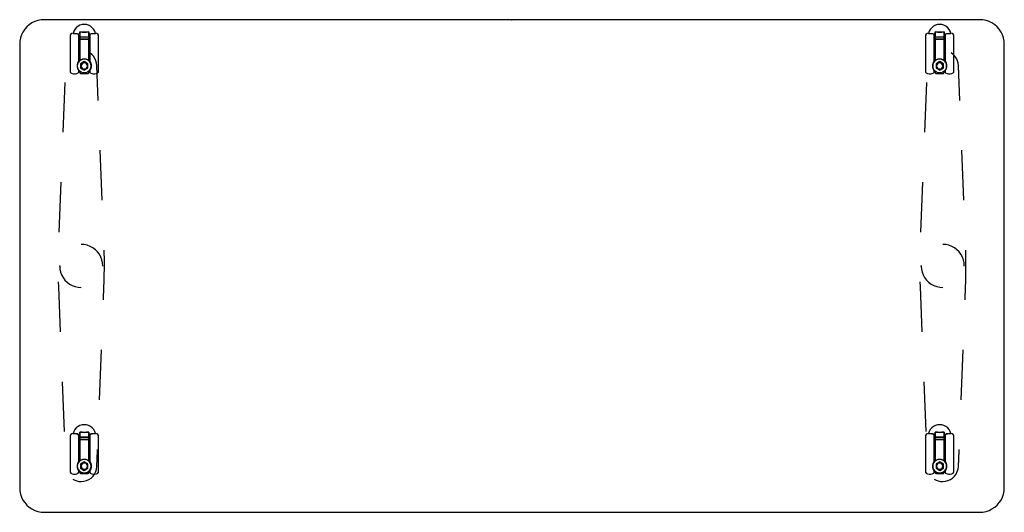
# Model space of a CAD drawing. Header units: metres. Extents: x 0.51 to 2.11, y -1.07 to -0.27.
import ezdxf

# ---------------------------------------------------------------- set-up
doc = ezdxf.new("R2010")
doc.units = ezdxf.units.M
doc.header["$MEASUREMENT"] = 0

# ---------------------------------------------------------------- blocks, each defined once
blk = doc.blocks.new('6d21f62f-8fdb-43f8-8f72-96edeca828b1')
at = {"color": 252, "lineweight": 25, "true_color": 0x989898}
for p, q in [((0.605, -0.2863), (0.605, -0.2946)), ((0.605, -0.2897), (0.605, -0.2863)), ((0.6196, -0.2946), (0.6196, -0.2863)), ((0.6196, -0.2863), (0.6196, -0.2897)), ((1.995, -0.2863), (1.995, -0.2946)), ((1.995, -0.2897), (1.995, -0.2863)), ((2.0096, -0.2946), (2.0096, -0.2863)), ((2.0096, -0.2863), (2.0096, -0.2897)), ((0.5895, -0.2917), (0.5895, -0.3517)), ((0.5941, -0.2889), (0.5942, -0.2888)), ((0.5941, -0.2889), (0.605, -0.2897)), ((0.601, -0.2894), (0.5941, -0.2889)), ((0.6026, -0.2903), (0.601, -0.2894)), ((0.6034, -0.3348), (0.6034, -0.2917)), ((0.605, -0.2946), (0.605, -0.2982)), ((0.605, -0.2982), (0.605, -0.3331)), ((0.6196, -0.2897), (0.6305, -0.2889)), ((0.6196, -0.2982), (0.6196, -0.2946)), ((0.6196, -0.3331), (0.6196, -0.2982)), ((0.6213, -0.2917), (0.6213, -0.3348)), ((0.6236, -0.2894), (0.622, -0.2903)), ((0.6305, -0.2889), (0.6236, -0.2894)), ((0.6304, -0.2888), (0.6305, -0.2889)), ((0.6352, -0.3517), (0.6352, -0.2917)), ((1.9795, -0.2917), (1.9795, -0.3517)), ((1.9841, -0.2889), (1.9842, -0.2888)), ((1.9841, -0.2889), (1.995, -0.2897)), ((1.991, -0.2894), (1.9841, -0.2889)), ((1.9926, -0.2903), (1.991, -0.2894)), ((1.9934, -0.3348), (1.9934, -0.2917)), ((1.995, -0.2946), (1.995, -0.2982)), ((1.995, -0.2982), (1.995, -0.3331)), ((2.0096, -0.2897), (2.0205, -0.2889)), ((2.0096, -0.2982), (2.0096, -0.2946)), ((2.0096, -0.3331), (2.0096, -0.2982)), ((2.0113, -0.2917), (2.0113, -0.3348)), ((2.0136, -0.2894), (2.012, -0.2903)), ((2.0205, -0.2889), (2.0136, -0.2894)), ((2.0204, -0.2888), (2.0205, -0.2889)), ((2.0252, -0.3517), (2.0252, -0.2917)), ((0.6037, -0.3167), (0.6034, -0.3167)), ((0.6034, -0.3167), (0.6034, -0.3267)), ((0.605, -0.3082), (0.6037, -0.3082)), ((0.6037, -0.3082), (0.6037, -0.3344)), ((0.6037, -0.3267), (0.6037, -0.3167)), ((0.605, -0.3331), (0.605, -0.3082)), ((0.6196, -0.3082), (0.6196, -0.3331)), ((0.6209, -0.3082), (0.6196, -0.3082)), ((0.6209, -0.3344), (0.6209, -0.3082)), ((0.6209, -0.3167), (0.6209, -0.3267)), ((0.6213, -0.3167), (0.6209, -0.3167)), ((0.6213, -0.3267), (0.6213, -0.3167)), ((1.9937, -0.3167), (1.9934, -0.3167)), ((1.9934, -0.3167), (1.9934, -0.3267)), ((1.995, -0.3082), (1.9937, -0.3082)), ((1.9937, -0.3082), (1.9937, -0.3344)), ((1.9937, -0.3267), (1.9937, -0.3167)), ((1.995, -0.3331), (1.995, -0.3082)), ((2.0096, -0.3082), (2.0096, -0.3331)), ((2.0109, -0.3082), (2.0096, -0.3082)), ((2.0109, -0.3344), (2.0109, -0.3082)), ((2.0109, -0.3167), (2.0109, -0.3267)), ((2.0113, -0.3167), (2.0109, -0.3167)), ((2.0113, -0.3267), (2.0113, -0.3167)), ((0.6034, -0.3267), (0.6037, -0.3267)), ((0.6037, -0.3344), (0.605, -0.3331)), ((0.6123, -0.3348), (0.6064, -0.3382)), ((0.6123, -0.3348), (0.6064, -0.3382)), ((0.6183, -0.3382), (0.6123, -0.3348)), ((0.6183, -0.3382), (0.6123, -0.3348)), ((0.6196, -0.3331), (0.6209, -0.3344)), ((0.6209, -0.3267), (0.6213, -0.3267)), ((1.9934, -0.3267), (1.9937, -0.3267)), ((1.9937, -0.3344), (1.995, -0.3331)), ((2.0023, -0.3348), (1.9964, -0.3382)), ((2.0023, -0.3348), (1.9964, -0.3382)), ((2.0083, -0.3382), (2.0023, -0.3348)), ((2.0083, -0.3382), (2.0023, -0.3348)), ((2.0096, -0.3331), (2.0109, -0.3344)), ((2.0109, -0.3267), (2.0113, -0.3267)), ((0.6034, -0.3517), (0.6034, -0.3486)), ((0.605, -0.3503), (0.605, -0.3528)), ((0.6064, -0.3382), (0.6064, -0.3452)), ((0.6064, -0.3382), (0.6064, -0.3452)), ((0.6064, -0.3452), (0.6123, -0.3486)), ((0.6064, -0.3452), (0.6123, -0.3486)), ((0.6123, -0.3486), (0.6183, -0.3452)), ((0.6123, -0.3486), (0.6183, -0.3452)), ((0.6183, -0.3452), (0.6183, -0.3382)), ((0.6183, -0.3452), (0.6183, -0.3382)), ((0.6196, -0.3528), (0.6196, -0.3503)), ((0.6213, -0.3486), (0.6213, -0.3517)), ((0.635, -0.3977), (0.6328, -0.3411)), ((1.9934, -0.3517), (1.9934, -0.3486)), ((1.995, -0.3503), (1.995, -0.3528)), ((1.9964, -0.3382), (1.9964, -0.3452)), ((1.9964, -0.3382), (1.9964, -0.3452)), ((1.9964, -0.3452), (2.0023, -0.3486)), ((1.9964, -0.3452), (2.0023, -0.3486)), ((2.0023, -0.3486), (2.0083, -0.3452)), ((2.0023, -0.3486), (2.0083, -0.3452)), ((2.0083, -0.3452), (2.0083, -0.3382)), ((2.0083, -0.3452), (2.0083, -0.3382)), ((2.0096, -0.3528), (2.0096, -0.3503)), ((2.0113, -0.3486), (2.0113, -0.3517)), ((2.035, -0.3977), (2.0328, -0.3411)), ((0.595, -0.3547), (0.5978, -0.3547)), ((0.606, -0.3538), (0.6186, -0.3538)), ((0.6268, -0.3547), (0.6296, -0.3547)), ((1.985, -0.3547), (1.9878, -0.3547)), ((1.996, -0.3538), (2.0086, -0.3538)), ((2.0168, -0.3547), (2.0196, -0.3547)), ((0.5808, -0.3685), (0.5776, -0.4495)), ((1.9808, -0.3685), (1.9776, -0.4495)), ((0.6414, -0.5597), (0.6382, -0.4787)), ((2.0414, -0.5597), (2.0382, -0.4787)), ((0.5744, -0.5305), (0.5712, -0.6115)), ((1.9744, -0.5305), (1.9712, -0.6115)), ((0.6446, -0.6408), (0.6446, -0.6407)), ((0.6446, -0.6424), (0.6446, -0.6408)), ((0.6449, -0.657), (0.6446, -0.6424)), ((2.0446, -0.6408), (2.0446, -0.6407)), ((2.0446, -0.6424), (2.0446, -0.6408)), ((2.0449, -0.657), (2.0446, -0.6424)), ((0.6448, -0.6813), (0.6449, -0.6701)), ((0.6449, -0.6586), (0.6449, -0.657)), ((0.6449, -0.6701), (0.6449, -0.6586)), ((2.0448, -0.6813), (2.0449, -0.6701)), ((2.0449, -0.6586), (2.0449, -0.657)), ((2.0449, -0.6701), (2.0449, -0.6586)), ((0.6446, -0.6925), (0.6448, -0.6813)), ((2.0446, -0.6925), (2.0448, -0.6813)), ((0.5701, -0.6925), (0.5704, -0.7005)), ((0.5704, -0.7005), (0.5733, -0.7736)), ((0.6435, -0.7218), (0.6443, -0.7005)), ((0.6443, -0.7005), (0.6446, -0.6925)), ((1.9701, -0.6925), (1.9704, -0.7005)), ((1.9704, -0.7005), (1.9733, -0.7736)), ((2.0435, -0.7218), (2.0443, -0.7005)), ((2.0443, -0.7005), (2.0446, -0.6925)), ((0.6371, -0.8838), (0.6403, -0.8028)), ((2.0371, -0.8838), (2.0403, -0.8028)), ((0.5764, -0.8546), (0.5796, -0.9356)), ((1.9764, -0.8546), (1.9796, -0.9356)), ((0.5895, -0.9417), (0.5895, -1.0017)), ((0.5941, -0.9389), (0.5942, -0.9388)), ((0.601, -0.9394), (0.5941, -0.9389)), ((0.5941, -0.9389), (0.605, -0.9397)), ((0.6026, -0.9403), (0.601, -0.9394)), ((0.6034, -0.9848), (0.6034, -0.9417)), ((0.605, -0.9397), (0.605, -0.9363)), ((0.605, -0.9363), (0.605, -0.9446)), ((0.6196, -0.9363), (0.6196, -0.9397)), ((0.6196, -0.9446), (0.6196, -0.9363)), ((0.6196, -0.9397), (0.6305, -0.9389)), ((0.6213, -0.9417), (0.6213, -0.9848)), ((0.6236, -0.9394), (0.622, -0.9403)), ((0.6305, -0.9389), (0.6236, -0.9394)), ((0.6304, -0.9388), (0.6305, -0.9389)), ((0.6352, -1.0017), (0.6352, -0.9417)), ((1.9795, -0.9417), (1.9795, -1.0017)), ((1.9841, -0.9389), (1.9842, -0.9388)), ((1.9841, -0.9389), (1.995, -0.9397)), ((1.991, -0.9394), (1.9841, -0.9389)), ((1.9926, -0.9403), (1.991, -0.9394)), ((1.9934, -0.9848), (1.9934, -0.9417)), ((1.995, -0.9397), (1.995, -0.9363)), ((1.995, -0.9363), (1.995, -0.9446)), ((2.0096, -0.9363), (2.0096, -0.9397)), ((2.0096, -0.9446), (2.0096, -0.9363)), ((2.0096, -0.9397), (2.0205, -0.9389)), ((2.0113, -0.9417), (2.0113, -0.9848)), ((2.0136, -0.9394), (2.012, -0.9403)), ((2.0205, -0.9389), (2.0136, -0.9394)), ((2.0204, -0.9388), (2.0205, -0.9389)), ((2.0252, -1.0017), (2.0252, -0.9417)), ((0.6037, -0.9582), (0.6037, -0.9844)), ((0.605, -0.9582), (0.6037, -0.9582)), ((0.605, -0.9446), (0.605, -0.9482)), ((0.605, -0.9482), (0.605, -0.9831)), ((0.605, -0.9831), (0.605, -0.9582)), ((0.6196, -0.9482), (0.6196, -0.9446)), ((0.6196, -0.9831), (0.6196, -0.9482)), ((0.6196, -0.9582), (0.6196, -0.9831)), ((0.6209, -0.9582), (0.6196, -0.9582)), ((0.6209, -0.9844), (0.6209, -0.9582)), ((1.995, -0.9582), (1.9937, -0.9582)), ((1.9937, -0.9582), (1.9937, -0.9844)), ((1.995, -0.9446), (1.995, -0.9482)), ((1.995, -0.9482), (1.995, -0.9831)), ((1.995, -0.9831), (1.995, -0.9582)), ((2.0096, -0.9482), (2.0096, -0.9446)), ((2.0096, -0.9831), (2.0096, -0.9482)), ((2.0096, -0.9582), (2.0096, -0.9831)), ((2.0109, -0.9582), (2.0096, -0.9582)), ((2.0109, -0.9844), (2.0109, -0.9582)), ((0.6034, -0.9667), (0.6034, -0.9767)), ((0.6037, -0.9667), (0.6034, -0.9667)), ((0.6037, -0.9767), (0.6037, -0.9667)), ((0.6209, -0.9667), (0.6209, -0.9767)), ((0.6213, -0.9667), (0.6209, -0.9667)), ((0.6213, -0.9767), (0.6213, -0.9667)), ((0.6328, -0.9922), (0.6338, -0.9668)), ((0.6338, -0.9668), (0.6339, -0.9648)), ((1.9937, -0.9667), (1.9934, -0.9667)), ((1.9934, -0.9667), (1.9934, -0.9767)), ((1.9937, -0.9767), (1.9937, -0.9667)), ((2.0109, -0.9667), (2.0109, -0.9767)), ((2.0113, -0.9667), (2.0109, -0.9667)), ((2.0113, -0.9767), (2.0113, -0.9667)), ((2.0328, -0.9922), (2.0338, -0.9668)), ((2.0338, -0.9668), (2.0339, -0.9648)), ((0.6034, -0.9767), (0.6037, -0.9767)), ((0.6037, -0.9844), (0.605, -0.9831)), ((0.6123, -0.9848), (0.6064, -0.9882)), ((0.6123, -0.9848), (0.6064, -0.9882)), ((0.6064, -0.9882), (0.6064, -0.9952)), ((0.6064, -0.9882), (0.6064, -0.9952)), ((0.6183, -0.9882), (0.6123, -0.9848)), ((0.6183, -0.9882), (0.6123, -0.9848)), ((0.6183, -0.9952), (0.6183, -0.9882)), ((0.6183, -0.9952), (0.6183, -0.9882)), ((0.6196, -0.9831), (0.6209, -0.9844)), ((0.6209, -0.9767), (0.6213, -0.9767)), ((1.9934, -0.9767), (1.9937, -0.9767)), ((1.9937, -0.9844), (1.995, -0.9831)), ((2.0023, -0.9848), (1.9964, -0.9882)), ((2.0023, -0.9848), (1.9964, -0.9882)), ((1.9964, -0.9882), (1.9964, -0.9952)), ((1.9964, -0.9882), (1.9964, -0.9952)), ((2.0083, -0.9882), (2.0023, -0.9848)), ((2.0083, -0.9882), (2.0023, -0.9848)), ((2.0083, -0.9952), (2.0083, -0.9882)), ((2.0083, -0.9952), (2.0083, -0.9882)), ((2.0096, -0.9831), (2.0109, -0.9844)), ((2.0109, -0.9767), (2.0113, -0.9767)), ((0.595, -1.0047), (0.5978, -1.0047)), ((0.6034, -1.0017), (0.6034, -0.9986)), ((0.605, -1.0003), (0.605, -1.0028)), ((0.606, -1.0038), (0.6186, -1.0038)), ((0.6064, -0.9952), (0.6123, -0.9986)), ((0.6064, -0.9952), (0.6123, -0.9986)), ((0.6123, -0.9986), (0.6183, -0.9952)), ((0.6123, -0.9986), (0.6183, -0.9952)), ((0.6196, -1.0028), (0.6196, -1.0003)), ((0.6213, -0.9986), (0.6213, -1.0017)), ((0.6268, -1.0047), (0.6296, -1.0047)), ((1.985, -1.0047), (1.9878, -1.0047)), ((1.9934, -1.0017), (1.9934, -0.9986)), ((1.995, -1.0003), (1.995, -1.0028)), ((1.996, -1.0038), (2.0086, -1.0038)), ((1.9964, -0.9952), (2.0023, -0.9986)), ((1.9964, -0.9952), (2.0023, -0.9986)), ((2.0023, -0.9986), (2.0083, -0.9952)), ((2.0023, -0.9986), (2.0083, -0.9952)), ((2.0096, -1.0028), (2.0096, -1.0003)), ((2.0113, -0.9986), (2.0113, -1.0017)), ((2.0168, -1.0047), (2.0196, -1.0047)), ((0.6073, -1.0167), (0.6073, -1.0167)), ((2.0073, -1.0167), (2.0073, -1.0167))]:
    blk.add_line(p, q, dxfattribs=at)
at = {"color": 178, "lineweight": 25, "true_color": 0x000040}
blk.add_lwpolyline([(2.1073, -1.0267), (2.1073, -0.3067), (2.107, -0.3014), (2.106, -0.2963), (2.1043, -0.2914), (2.102, -0.2867), (2.0991, -0.2823), (2.0956, -0.2784), (2.0917, -0.2749), (2.0873, -0.272), (2.0826, -0.2697), (2.0777, -0.268), (2.0726, -0.267), (2.0673, -0.2667), (0.5473, -0.2667), (0.5421, -0.267), (0.537, -0.268), (0.532, -0.2697), (0.5273, -0.272), (0.523, -0.2749), (0.519, -0.2784), (0.5156, -0.2823), (0.5127, -0.2867), (0.5104, -0.2914), (0.5087, -0.2963), (0.5077, -0.3014), (0.5073, -0.3067), (0.5073, -1.0267), (0.5077, -1.0319), (0.5087, -1.037), (0.5104, -1.042), (0.5127, -1.0467), (0.5156, -1.051), (0.519, -1.055), (0.523, -1.0584), (0.5273, -1.0613), (0.532, -1.0636), (0.537, -1.0653), (0.5421, -1.0663), (0.5473, -1.0667), (2.0673, -1.0667), (2.0726, -1.0663), (2.0777, -1.0653), (2.0826, -1.0636), (2.0873, -1.0613), (2.0917, -1.0584), (2.0956, -1.055), (2.0991, -1.051), (2.102, -1.0467), (2.1043, -1.042), (2.106, -1.037), (2.107, -1.0319)], close=True, dxfattribs=at)
at = {"color": 252, "lineweight": 25, "true_color": 0x989898}
for points in [[(0.6305, -0.2889), (0.6293, -0.2855), (0.6276, -0.2824), (0.6253, -0.2796), (0.6225, -0.2774), (0.6193, -0.2758), (0.6159, -0.2747), (0.6123, -0.2744), (0.6087, -0.2747), (0.6053, -0.2758), (0.6021, -0.2774), (0.5993, -0.2796), (0.597, -0.2824), (0.5953, -0.2855), (0.5941, -0.2889)], [(0.6123, -0.2869), (0.6087, -0.2867), (0.605, -0.2863)], [(0.605, -0.2863), (0.6087, -0.2867), (0.6123, -0.2869)], [(0.6196, -0.2863), (0.616, -0.2867), (0.6123, -0.2869)], [(0.6123, -0.2869), (0.616, -0.2867), (0.6196, -0.2863)], [(2.0205, -0.2889), (2.0193, -0.2855), (2.0176, -0.2824), (2.0153, -0.2796), (2.0125, -0.2774), (2.0093, -0.2758), (2.0059, -0.2747), (2.0023, -0.2744), (1.9987, -0.2747), (1.9953, -0.2758), (1.9921, -0.2774), (1.9893, -0.2796), (1.987, -0.2824), (1.9853, -0.2855), (1.9841, -0.2889)], [(2.0023, -0.2869), (1.9987, -0.2867), (1.995, -0.2863)], [(1.995, -0.2863), (1.9987, -0.2867), (2.0023, -0.2869)], [(2.0096, -0.2863), (2.006, -0.2867), (2.0023, -0.2869)], [(2.0023, -0.2869), (2.006, -0.2867), (2.0096, -0.2863)], [(0.5902, -0.2903), (0.5895, -0.2917)], [(0.5942, -0.2888), (0.5921, -0.2893), (0.5902, -0.2903)], [(0.6034, -0.2917), (0.6026, -0.2903)], [(0.605, -0.2946), (0.6123, -0.2949), (0.6196, -0.2946)], [(0.6196, -0.2946), (0.6123, -0.2949), (0.605, -0.2946)], [(0.6196, -0.2982), (0.6123, -0.2985), (0.605, -0.2982)], [(0.605, -0.2982), (0.6123, -0.2985), (0.6196, -0.2982)], [(0.622, -0.2903), (0.6213, -0.2917)], [(0.6344, -0.2903), (0.6325, -0.2893), (0.6304, -0.2888)], [(0.6352, -0.2917), (0.6344, -0.2903)], [(1.9802, -0.2903), (1.9795, -0.2917)], [(1.9842, -0.2888), (1.9821, -0.2893), (1.9802, -0.2903)], [(1.9934, -0.2917), (1.9926, -0.2903)], [(1.995, -0.2946), (2.0023, -0.2949), (2.0096, -0.2946)], [(2.0096, -0.2946), (2.0023, -0.2949), (1.995, -0.2946)], [(1.995, -0.2982), (2.0023, -0.2985), (2.0096, -0.2982)], [(2.0096, -0.2982), (2.0023, -0.2985), (1.995, -0.2982)], [(2.012, -0.2903), (2.0113, -0.2917)], [(2.0244, -0.2903), (2.0225, -0.2893), (2.0204, -0.2888)], [(2.0252, -0.2917), (2.0244, -0.2903)], [(0.6236, -0.3417), (0.6232, -0.3388), (0.6221, -0.3361), (0.6203, -0.3337), (0.6179, -0.3319), (0.6152, -0.3308), (0.6123, -0.3304), (0.6094, -0.3308), (0.6067, -0.3319), (0.6043, -0.3337), (0.6025, -0.3361), (0.6014, -0.3388), (0.601, -0.3417)], [(0.6034, -0.3486), (0.6019, -0.346), (0.6011, -0.3432), (0.6011, -0.3402), (0.6019, -0.3374), (0.6034, -0.3348)], [(0.605, -0.3331), (0.6072, -0.3316), (0.6097, -0.3307), (0.6123, -0.3304), (0.6149, -0.3307), (0.6174, -0.3316), (0.6196, -0.3331)], [(0.6328, -0.3411), (0.6323, -0.3371), (0.6312, -0.3332), (0.6295, -0.3295), (0.6272, -0.3261), (0.6244, -0.3232), (0.6212, -0.3207)], [(0.6213, -0.3348), (0.6227, -0.3374), (0.6235, -0.3402), (0.6235, -0.3432), (0.6227, -0.346), (0.6213, -0.3486)], [(2.0136, -0.3417), (2.0132, -0.3388), (2.0121, -0.3361), (2.0103, -0.3337), (2.0079, -0.3319), (2.0052, -0.3308), (2.0023, -0.3304), (1.9994, -0.3308), (1.9967, -0.3319), (1.9943, -0.3337), (1.9925, -0.3361), (1.9914, -0.3388), (1.991, -0.3417)], [(1.9934, -0.3486), (1.9919, -0.346), (1.9911, -0.3432), (1.9911, -0.3402), (1.9919, -0.3374), (1.9934, -0.3348)], [(1.995, -0.3331), (1.9972, -0.3316), (1.9997, -0.3307), (2.0023, -0.3304), (2.0049, -0.3307), (2.0074, -0.3316), (2.0096, -0.3331)], [(2.0113, -0.3348), (2.0127, -0.3374), (2.0135, -0.3402), (2.0135, -0.3432), (2.0127, -0.346), (2.0113, -0.3486)], [(2.0328, -0.3411), (2.0323, -0.3371), (2.0312, -0.3332), (2.0295, -0.3295), (2.0272, -0.3261), (2.0244, -0.3232), (2.0212, -0.3207)], [(0.5895, -0.3517), (0.5902, -0.3531)], [(0.601, -0.3417), (0.6014, -0.3446), (0.6025, -0.3474), (0.6043, -0.3497), (0.6067, -0.3515), (0.6094, -0.3526), (0.6123, -0.353), (0.6152, -0.3526), (0.6179, -0.3515), (0.6203, -0.3497), (0.6221, -0.3474), (0.6232, -0.3446), (0.6236, -0.3417)], [(0.6026, -0.3531), (0.6034, -0.3517)], [(0.6196, -0.3503), (0.6174, -0.3518), (0.6149, -0.3527), (0.6123, -0.353), (0.6097, -0.3527), (0.6072, -0.3518), (0.605, -0.3503)], [(0.6173, -0.3417), (0.6169, -0.3398), (0.6159, -0.3382), (0.6142, -0.3371), (0.6123, -0.3367), (0.6104, -0.3371), (0.6088, -0.3382), (0.6077, -0.3398), (0.6073, -0.3417)], [(0.6173, -0.3417), (0.6169, -0.3398), (0.6159, -0.3382), (0.6142, -0.3371), (0.6123, -0.3367), (0.6104, -0.3371), (0.6088, -0.3382), (0.6077, -0.3398), (0.6073, -0.3417)], [(0.6073, -0.3417), (0.6077, -0.3436), (0.6088, -0.3453), (0.6104, -0.3463), (0.6123, -0.3467), (0.6142, -0.3463), (0.6159, -0.3453), (0.6169, -0.3436), (0.6173, -0.3417)], [(0.6073, -0.3417), (0.6077, -0.3436), (0.6088, -0.3453), (0.6104, -0.3463), (0.6123, -0.3467), (0.6142, -0.3463), (0.6159, -0.3453), (0.6169, -0.3436), (0.6173, -0.3417)], [(0.6213, -0.3517), (0.622, -0.3531)], [(0.6344, -0.3531), (0.6352, -0.3517)], [(1.9795, -0.3517), (1.9802, -0.3531)], [(1.991, -0.3417), (1.9914, -0.3446), (1.9925, -0.3474), (1.9943, -0.3497), (1.9967, -0.3515), (1.9994, -0.3526), (2.0023, -0.353), (2.0052, -0.3526), (2.0079, -0.3515), (2.0103, -0.3497), (2.0121, -0.3474), (2.0132, -0.3446), (2.0136, -0.3417)], [(1.9926, -0.3531), (1.9934, -0.3517)], [(2.0096, -0.3503), (2.0074, -0.3518), (2.0049, -0.3527), (2.0023, -0.353), (1.9997, -0.3527), (1.9972, -0.3518), (1.995, -0.3503)], [(2.0073, -0.3417), (2.0069, -0.3398), (2.0059, -0.3382), (2.0042, -0.3371), (2.0023, -0.3367), (2.0004, -0.3371), (1.9988, -0.3382), (1.9977, -0.3398), (1.9973, -0.3417)], [(2.0073, -0.3417), (2.0069, -0.3398), (2.0059, -0.3382), (2.0042, -0.3371), (2.0023, -0.3367), (2.0004, -0.3371), (1.9988, -0.3382), (1.9977, -0.3398), (1.9973, -0.3417)], [(1.9973, -0.3417), (1.9977, -0.3436), (1.9988, -0.3453), (2.0004, -0.3463), (2.0023, -0.3467), (2.0042, -0.3463), (2.0059, -0.3453), (2.0069, -0.3436), (2.0073, -0.3417)], [(1.9973, -0.3417), (1.9977, -0.3436), (1.9988, -0.3453), (2.0004, -0.3463), (2.0023, -0.3467), (2.0042, -0.3463), (2.0059, -0.3453), (2.0069, -0.3436), (2.0073, -0.3417)], [(2.0113, -0.3517), (2.012, -0.3531)], [(2.0244, -0.3531), (2.0252, -0.3517)], [(0.5902, -0.3531), (0.5925, -0.3542), (0.595, -0.3547)], [(0.5978, -0.3547), (0.6003, -0.3542), (0.6026, -0.3531)], [(0.605, -0.3528), (0.606, -0.3538)], [(0.6186, -0.3538), (0.6196, -0.3528)], [(0.622, -0.3531), (0.6243, -0.3542), (0.6268, -0.3547)], [(0.6296, -0.3547), (0.6321, -0.3542), (0.6344, -0.3531)], [(1.9802, -0.3531), (1.9825, -0.3542), (1.985, -0.3547)], [(1.9878, -0.3547), (1.9903, -0.3542), (1.9926, -0.3531)], [(1.995, -0.3528), (1.996, -0.3538)], [(2.0086, -0.3538), (2.0094, -0.3533)], [(2.012, -0.3531), (2.0143, -0.3542), (2.0168, -0.3547)], [(2.0196, -0.3547), (2.0221, -0.3542), (2.0244, -0.3531)], [(0.6423, -0.6667), (0.642, -0.6617), (0.6409, -0.6568), (0.6392, -0.6521), (0.6368, -0.6477), (0.6338, -0.6437), (0.6303, -0.6402), (0.6263, -0.6372), (0.6219, -0.6348), (0.6172, -0.6331), (0.6123, -0.632), (0.6073, -0.6317)], [(0.6423, -0.6667), (0.642, -0.6617), (0.6409, -0.6568), (0.6392, -0.6521), (0.6368, -0.6477), (0.6338, -0.6437), (0.6303, -0.6402), (0.6263, -0.6372), (0.6219, -0.6348), (0.6172, -0.6331), (0.6123, -0.632), (0.6073, -0.6317)], [(2.0423, -0.6667), (2.042, -0.6617), (2.0409, -0.6568), (2.0392, -0.6521), (2.0368, -0.6477), (2.0338, -0.6437), (2.0303, -0.6402), (2.0263, -0.6372), (2.0219, -0.6348), (2.0172, -0.6331), (2.0123, -0.632), (2.0073, -0.6317)], [(2.0423, -0.6667), (2.042, -0.6617), (2.0409, -0.6568), (2.0392, -0.6521), (2.0368, -0.6477), (2.0338, -0.6437), (2.0303, -0.6402), (2.0263, -0.6372), (2.0219, -0.6348), (2.0172, -0.6331), (2.0123, -0.632), (2.0073, -0.6317)], [(0.5723, -0.6667), (0.5727, -0.6716), (0.5738, -0.6765), (0.5755, -0.6812), (0.5779, -0.6856), (0.5809, -0.6896), (0.5844, -0.6931), (0.5884, -0.6961), (0.5928, -0.6985), (0.5975, -0.7002), (0.6024, -0.7013), (0.6073, -0.7017)], [(0.5723, -0.6667), (0.5727, -0.6716), (0.5738, -0.6765), (0.5755, -0.6812), (0.5779, -0.6856), (0.5809, -0.6896), (0.5844, -0.6931), (0.5884, -0.6961), (0.5928, -0.6985), (0.5975, -0.7002), (0.6024, -0.7013), (0.6073, -0.7017)], [(1.9723, -0.6667), (1.9727, -0.6716), (1.9738, -0.6765), (1.9755, -0.6812), (1.9779, -0.6856), (1.9809, -0.6896), (1.9844, -0.6931), (1.9884, -0.6961), (1.9928, -0.6985), (1.9975, -0.7002), (2.0024, -0.7013), (2.0073, -0.7017)], [(1.9723, -0.6667), (1.9727, -0.6716), (1.9738, -0.6765), (1.9755, -0.6812), (1.9779, -0.6856), (1.9809, -0.6896), (1.9844, -0.6931), (1.9884, -0.6961), (1.9928, -0.6985), (1.9975, -0.7002), (2.0024, -0.7013), (2.0073, -0.7017)], [(0.6305, -0.9389), (0.6293, -0.9355), (0.6276, -0.9324), (0.6253, -0.9296), (0.6225, -0.9274), (0.6193, -0.9258), (0.6159, -0.9247), (0.6123, -0.9244), (0.6087, -0.9247), (0.6053, -0.9258), (0.6021, -0.9274), (0.5993, -0.9296), (0.597, -0.9324), (0.5953, -0.9355), (0.5941, -0.9389)], [(2.0205, -0.9389), (2.0193, -0.9355), (2.0176, -0.9324), (2.0153, -0.9296), (2.0125, -0.9274), (2.0093, -0.9258), (2.0059, -0.9247), (2.0023, -0.9244), (1.9987, -0.9247), (1.9953, -0.9258), (1.9921, -0.9274), (1.9893, -0.9296), (1.987, -0.9324), (1.9853, -0.9355), (1.9841, -0.9389)], [(0.5902, -0.9403), (0.5895, -0.9417)], [(0.5942, -0.9388), (0.5921, -0.9393), (0.5902, -0.9403)], [(0.6034, -0.9417), (0.6026, -0.9403)], [(0.605, -0.9363), (0.6087, -0.9367), (0.6123, -0.9369)], [(0.6123, -0.9369), (0.6087, -0.9367), (0.605, -0.9363)], [(0.6123, -0.9369), (0.616, -0.9367), (0.6196, -0.9363)], [(0.6196, -0.9363), (0.616, -0.9367), (0.6123, -0.9369)], [(0.622, -0.9403), (0.6213, -0.9417)], [(0.6344, -0.9403), (0.6325, -0.9393), (0.6304, -0.9388)], [(0.6352, -0.9417), (0.6344, -0.9403)], [(1.9802, -0.9403), (1.9795, -0.9417)], [(1.9842, -0.9388), (1.9821, -0.9393), (1.9802, -0.9403)], [(1.9934, -0.9417), (1.9926, -0.9403)], [(1.995, -0.9363), (1.9987, -0.9367), (2.0023, -0.9369)], [(2.0023, -0.9369), (1.9987, -0.9367), (1.995, -0.9363)], [(2.0023, -0.9369), (2.006, -0.9367), (2.0096, -0.9363)], [(2.0096, -0.9363), (2.006, -0.9367), (2.0023, -0.9369)], [(2.012, -0.9403), (2.0113, -0.9417)], [(2.0244, -0.9403), (2.0225, -0.9393), (2.0204, -0.9388)], [(2.0252, -0.9417), (2.0244, -0.9403)], [(0.605, -0.9446), (0.6123, -0.9449), (0.6196, -0.9446)], [(0.6196, -0.9446), (0.6123, -0.9449), (0.605, -0.9446)], [(0.605, -0.9482), (0.6123, -0.9485), (0.6196, -0.9482)], [(0.6196, -0.9482), (0.6123, -0.9485), (0.605, -0.9482)], [(2.0096, -0.9446), (2.0023, -0.9449), (1.995, -0.9446)], [(1.995, -0.9446), (2.0023, -0.9449), (2.0096, -0.9446)], [(1.995, -0.9482), (2.0023, -0.9485), (2.0096, -0.9482)], [(2.0096, -0.9482), (2.0023, -0.9485), (1.995, -0.9482)], [(0.6236, -0.9917), (0.6232, -0.9888), (0.6221, -0.9861), (0.6203, -0.9837), (0.6179, -0.9819), (0.6152, -0.9808), (0.6123, -0.9804), (0.6094, -0.9808), (0.6067, -0.9819), (0.6043, -0.9837), (0.6025, -0.9861), (0.6014, -0.9888), (0.601, -0.9917)], [(0.601, -0.9917), (0.6014, -0.9946), (0.6025, -0.9974), (0.6043, -0.9997), (0.6067, -1.0015), (0.6094, -1.0026), (0.6123, -1.003), (0.6152, -1.0026), (0.6179, -1.0015), (0.6203, -0.9997), (0.6221, -0.9974), (0.6232, -0.9946), (0.6236, -0.9917)], [(0.6034, -0.9986), (0.6019, -0.996), (0.6011, -0.9932), (0.6011, -0.9902), (0.6019, -0.9874), (0.6034, -0.9848)], [(0.605, -0.9831), (0.6072, -0.9816), (0.6097, -0.9807), (0.6123, -0.9804), (0.6149, -0.9807), (0.6174, -0.9816), (0.6196, -0.9831)], [(0.6173, -0.9917), (0.6169, -0.9898), (0.6159, -0.9882), (0.6142, -0.9871), (0.6123, -0.9867), (0.6104, -0.9871), (0.6088, -0.9882), (0.6077, -0.9898), (0.6073, -0.9917)], [(0.6173, -0.9917), (0.6169, -0.9898), (0.6159, -0.9882), (0.6142, -0.9871), (0.6123, -0.9867), (0.6104, -0.9871), (0.6088, -0.9882), (0.6077, -0.9898), (0.6073, -0.9917)], [(0.6073, -0.9917), (0.6077, -0.9936), (0.6088, -0.9953), (0.6104, -0.9963), (0.6123, -0.9967), (0.6142, -0.9963), (0.6159, -0.9953), (0.6169, -0.9936), (0.6173, -0.9917)], [(0.6073, -0.9917), (0.6077, -0.9936), (0.6088, -0.9953), (0.6104, -0.9963), (0.6123, -0.9967), (0.6142, -0.9963), (0.6159, -0.9953), (0.6169, -0.9936), (0.6173, -0.9917)], [(0.6213, -0.9848), (0.6227, -0.9874), (0.6235, -0.9902), (0.6235, -0.9932), (0.6227, -0.996), (0.6213, -0.9986)], [(2.0136, -0.9917), (2.0132, -0.9888), (2.0121, -0.9861), (2.0103, -0.9837), (2.0079, -0.9819), (2.0052, -0.9808), (2.0023, -0.9804), (1.9994, -0.9808), (1.9967, -0.9819), (1.9943, -0.9837), (1.9925, -0.9861), (1.9914, -0.9888), (1.991, -0.9917)], [(1.991, -0.9917), (1.9914, -0.9946), (1.9925, -0.9974), (1.9943, -0.9997), (1.9967, -1.0015), (1.9994, -1.0026), (2.0023, -1.003), (2.0052, -1.0026), (2.0079, -1.0015), (2.0103, -0.9997), (2.0121, -0.9974), (2.0132, -0.9946), (2.0136, -0.9917)], [(1.9934, -0.9986), (1.9919, -0.996), (1.9911, -0.9932), (1.9911, -0.9902), (1.9919, -0.9874), (1.9934, -0.9848)], [(1.995, -0.9831), (1.9972, -0.9816), (1.9997, -0.9807), (2.0023, -0.9804), (2.0049, -0.9807), (2.0074, -0.9816), (2.0096, -0.9831)], [(2.0073, -0.9917), (2.0069, -0.9898), (2.0059, -0.9882), (2.0042, -0.9871), (2.0023, -0.9867), (2.0004, -0.9871), (1.9988, -0.9882), (1.9977, -0.9898), (1.9973, -0.9917)], [(2.0073, -0.9917), (2.0069, -0.9898), (2.0059, -0.9882), (2.0042, -0.9871), (2.0023, -0.9867), (2.0004, -0.9871), (1.9988, -0.9882), (1.9977, -0.9898), (1.9973, -0.9917)], [(1.9973, -0.9917), (1.9977, -0.9936), (1.9988, -0.9953), (2.0004, -0.9963), (2.0023, -0.9967), (2.0042, -0.9963), (2.0059, -0.9953), (2.0069, -0.9936), (2.0073, -0.9917)], [(1.9973, -0.9917), (1.9977, -0.9936), (1.9988, -0.9953), (2.0004, -0.9963), (2.0023, -0.9967), (2.0042, -0.9963), (2.0059, -0.9953), (2.0069, -0.9936), (2.0073, -0.9917)], [(2.0113, -0.9848), (2.0127, -0.9874), (2.0135, -0.9902), (2.0135, -0.9932), (2.0127, -0.996), (2.0113, -0.9986)], [(0.5895, -1.0017), (0.5902, -1.0031)], [(0.5902, -1.0031), (0.5925, -1.0042), (0.595, -1.0047)], [(0.5978, -1.0047), (0.6003, -1.0042), (0.6026, -1.0031)], [(0.6026, -1.0031), (0.6034, -1.0017)], [(0.6196, -1.0003), (0.6174, -1.0018), (0.6149, -1.0027), (0.6123, -1.003), (0.6097, -1.0027), (0.6072, -1.0018), (0.605, -1.0003)], [(0.605, -1.0028), (0.606, -1.0038)], [(0.6073, -1.0167), (0.6116, -1.0163), (0.6158, -1.0152), (0.6198, -1.0134), (0.6234, -1.011), (0.6265, -1.008), (0.629, -1.0045), (0.631, -1.0006), (0.6322, -0.9965), (0.6328, -0.9922)], [(0.6186, -1.0038), (0.6196, -1.0028)], [(0.6213, -1.0017), (0.622, -1.0031)], [(0.622, -1.0031), (0.6243, -1.0042), (0.6268, -1.0047)], [(0.6296, -1.0047), (0.6321, -1.0042), (0.6344, -1.0031)], [(0.6344, -1.0031), (0.6352, -1.0017)], [(1.9795, -1.0017), (1.9802, -1.0031)], [(1.9802, -1.0031), (1.9825, -1.0042), (1.985, -1.0047)], [(1.9878, -1.0047), (1.9903, -1.0042), (1.9926, -1.0031)], [(1.9926, -1.0031), (1.9934, -1.0017)], [(2.0096, -1.0003), (2.0074, -1.0018), (2.0049, -1.0027), (2.0023, -1.003), (1.9997, -1.0027), (1.9972, -1.0018), (1.995, -1.0003)], [(1.995, -1.0028), (1.996, -1.0038)], [(2.0073, -1.0167), (2.0116, -1.0163), (2.0158, -1.0152), (2.0198, -1.0134), (2.0234, -1.011), (2.0265, -1.008), (2.029, -1.0045), (2.031, -1.0006), (2.0322, -0.9965), (2.0328, -0.9922)], [(2.0086, -1.0038), (2.0094, -1.0033)], [(2.0113, -1.0017), (2.012, -1.0031)], [(2.012, -1.0031), (2.0143, -1.0042), (2.0168, -1.0047)], [(2.0196, -1.0047), (2.0221, -1.0042), (2.0244, -1.0031)], [(2.0244, -1.0031), (2.0252, -1.0017)], [(0.5935, -1.0126), (0.5967, -1.0143), (0.6001, -1.0156), (0.6037, -1.0164), (0.6073, -1.0167)], [(1.9935, -1.0126), (1.9967, -1.0143), (2.0001, -1.0156), (2.0037, -1.0164), (2.0073, -1.0167)]]:
    blk.add_lwpolyline(points, dxfattribs=at)
at = {"color": 1, "true_color": 0xff0000}
blk.add_point((1.3073, -0.2667), dxfattribs=at)
blk.add_point((1.3073, -0.2667), dxfattribs=at)
at = {"color": 252, "true_color": 0x989898}
for p in [(0.5723, -0.6667), (0.5723, -0.6667), (1.9723, -0.6667), (1.9723, -0.6667)]:
    blk.add_point(p, dxfattribs=at)
blk = doc.blocks.new('b7c47313-9cfc-453a-8482-8d52f8631c85')
blk.add_blockref('6d21f62f-8fdb-43f8-8f72-96edeca828b1', (0, 0))

msp = doc.modelspace()

# ---------------------------------------------------------------- block references
msp.add_blockref('b7c47313-9cfc-453a-8482-8d52f8631c85', (0, 0))

doc.saveas('drawing.dxf')
